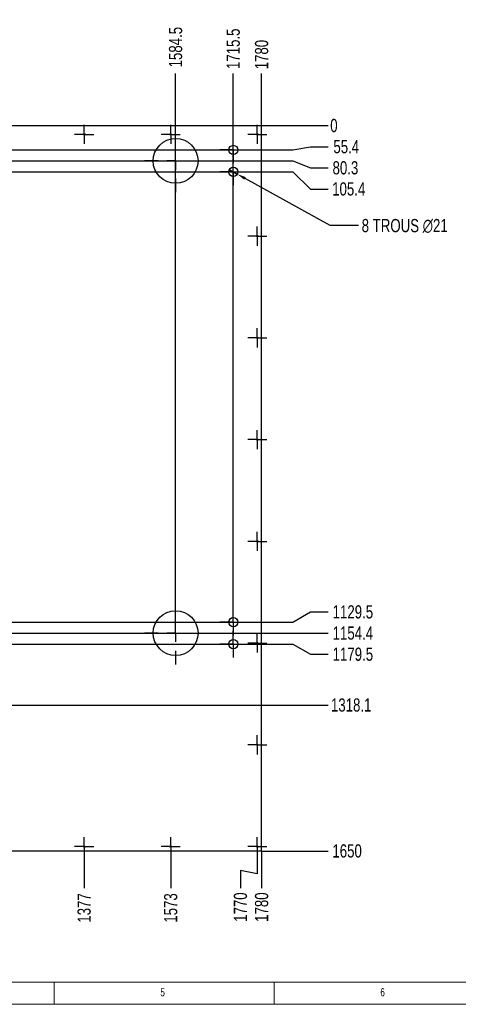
# Model space of a CAD drawing. Header units: millimetres. Extents: x 5 to 589, y 5 to 415.
# Tile 3 of 9: x 189 to 289, y 5 to 229. Entities that reach past the tile are written whole.
import ezdxf

# ---------------------------------------------------------------- set-up
doc = ezdxf.new("R2010")
doc.units = ezdxf.units.MM
doc.header["$PDSIZE"] = -1
doc.linetypes.add('CENTERX2', pattern=[20.32, 12.7, -2.54, 2.54, -2.54])
for name, color, linetype in [('COTES', 1, 'Continuous'), ('GRAVURES', 9, 'Continuous'), ('NOTES', 6, 'Continuous'), ('TRAIT-MIXTES', 3, 'CENTERX2')]:
    doc.layers.add(name, color=color, linetype=linetype)
doc.layers.add('TRAIT-FORT', color=4, linetype='Continuous', lineweight=25)
doc.styles.add('SLDTEXTSTYLE0', font='TXT', dxfattribs={"width": 0.75})
doc.dimstyles.new('SLDDIMSTYLE1', dxfattribs={"dimtxt": 3, "dimasz": 0.333333, "dimexe": 0, "dimexo": 0.0625, "dimgap": 0.75, "dimtad": 0, "dimtih": 1, "dimtoh": 1, "dimdec": 0, "dimlfac": 10, "dimrnd": 1e-09, "dimdsep": 46, "dimtxsty": 'SLDTEXTSTYLE0', "dimblk1": 'ORIGIN', "dimblk2": 'ORIGIN', "dimsah": 1, "dimcen": 0.09, "dimadec": 0, "dimazin": 2, "dimtfac": 1, "dimtdec": 0, "dimtofl": 0, "dimtmove": 0, "dimatfit": 3, "dimldrblk": 'ORIGIN', "dimfxl": 1, "dimfrac": 2, "dimtolj": 1, "dimtzin": 12, "dimarcsym": 0})
doc.dimstyles.new('SLDDIMSTYLE2', dxfattribs={"dimtxt": 3, "dimasz": 2, "dimexe": 0, "dimexo": 0.0625, "dimgap": 0.75, "dimtad": 0, "dimtih": 1, "dimtoh": 1, "dimdec": 0, "dimlfac": 10, "dimrnd": 1e-09, "dimzin": 12, "dimdsep": 46, "dimtxsty": 'SLDTEXTSTYLE0', "dimsah": 1, "dimcen": 0.09, "dimadec": 0, "dimazin": 3, "dimtfac": 1, "dimtdec": 0, "dimtofl": 0, "dimtmove": 0, "dimatfit": 3, "dimfxl": 1, "dimfrac": 2, "dimtolj": 1, "dimtzin": 12, "dimarcsym": 0})
doc.dimstyles.new('SLDDIMSTYLE3', dxfattribs={"dimtxt": 3, "dimasz": 2, "dimexe": 0, "dimexo": 0.0625, "dimgap": 0.75, "dimtad": 0, "dimtih": 1, "dimtoh": 1, "dimdec": 1, "dimlfac": 10, "dimrnd": 1e-09, "dimzin": 12, "dimdsep": 46, "dimtxsty": 'SLDTEXTSTYLE0', "dimsah": 1, "dimcen": 0.09, "dimadec": 0, "dimazin": 3, "dimtfac": 1, "dimtdec": 1, "dimtofl": 0, "dimtmove": 0, "dimatfit": 3, "dimfxl": 1, "dimfrac": 2, "dimtolj": 1, "dimtzin": 12, "dimarcsym": 0})
doc.dimstyles.new('SLDDIMSTYLE5', dxfattribs={"dimtxt": 3, "dimasz": 2, "dimexe": 0, "dimexo": 0.0625, "dimgap": 0.75, "dimtad": 0, "dimtih": 1, "dimtoh": 1, "dimdec": 0, "dimlfac": 10, "dimrnd": 1e-09, "dimzin": 12, "dimdsep": 46, "dimtxsty": 'SLDTEXTSTYLE0', "dimblk1": 'NONE', "dimsah": 1, "dimcen": 0, "dimadec": 0, "dimazin": 3, "dimtfac": 1, "dimtdec": 0, "dimtmove": 0, "dimatfit": 3, "dimldrblk": 'NONE', "dimfxl": 1, "dimfrac": 2, "dimtolj": 1, "dimtzin": 12, "dimarcsym": 0})

# ---------------------------------------------------------------- blocks, each defined once
blk = doc.blocks.new('_D_43')
at = {"layer": 'COTES', "color": 0, "lineweight": -2, "transparency": 16777216}
blk.add_line((203.86, 38.64), (203.86, 31.41), dxfattribs=at)
at = {"layer": 'Defpoints', "color": 0, "transparency": 16777216}
for p in [(66.19, 39.87), (203.86, 38.7), (203.86, 31.41)]:
    blk.add_point(p, dxfattribs=at)
at = {"layer": 'COTES', "color": 0, "transparency": 16777216, "insert": (203.86, 26.91), "char_height": 3, "attachment_point": 5, "rotation": 90, "style": 'SLDTEXTSTYLE0'}
blk.add_mtext('\\A1;1377', dxfattribs=at)
blk = doc.blocks.new('_D_44')
at = {"layer": 'COTES', "color": 0, "lineweight": -2, "transparency": 16777216}
blk.add_line((223.52, 38.64), (223.52, 31.41), dxfattribs=at)
at = {"layer": 'Defpoints', "color": 0, "transparency": 16777216}
for p in [(66.19, 39.87), (223.52, 38.7), (223.52, 31.41)]:
    blk.add_point(p, dxfattribs=at)
at = {"layer": 'COTES', "color": 0, "transparency": 16777216, "insert": (223.52, 26.91), "char_height": 3, "attachment_point": 5, "rotation": 90, "style": 'SLDTEXTSTYLE0'}
blk.add_mtext('\\A1;1573', dxfattribs=at)
blk = doc.blocks.new('_D_45')
at = {"layer": 'COTES', "color": 0, "lineweight": -2, "transparency": 16777216}
for p, q in [((243.19, 38.64), (243.19, 34.7)), ((243.19, 34.7), (239.38, 35.41)), ((239.38, 35.41), (239.38, 31.41))]:
    blk.add_line(p, q, dxfattribs=at)
at = {"layer": 'Defpoints', "color": 0, "transparency": 16777216}
for p in [(66.19, 39.87), (243.19, 38.7), (239.38, 31.41)]:
    blk.add_point(p, dxfattribs=at)
at = {"layer": 'COTES', "color": 0, "transparency": 16777216, "insert": (239.38, 27.1), "char_height": 3, "attachment_point": 5, "rotation": 90, "style": 'SLDTEXTSTYLE0'}
blk.add_mtext('\\A1;1770', dxfattribs=at)
blk = doc.blocks.new('_D_46')
at = {"layer": 'COTES', "color": 0, "lineweight": -2, "transparency": 16777216}
blk.add_line((244.19, 39.81), (244.19, 31.41), dxfattribs=at)
at = {"layer": 'Defpoints', "color": 0, "transparency": 16777216}
for p in [(66.19, 39.87), (244.19, 39.87), (244.19, 31.41)]:
    blk.add_point(p, dxfattribs=at)
at = {"layer": 'COTES', "color": 0, "transparency": 16777216, "insert": (244.19, 27.1), "char_height": 3, "attachment_point": 5, "rotation": 90, "style": 'SLDTEXTSTYLE0'}
blk.add_mtext('\\A1;1780', dxfattribs=at)
blk = doc.blocks.new('_D_51')
at = {"layer": 'COTES', "color": 0, "lineweight": -2, "transparency": 16777216}
blk.add_line((224.64, 89.49), (224.64, 216.71), dxfattribs=at)
at = {"layer": 'Defpoints', "color": 0, "transparency": 16777216}
for p in [(224.64, 216.71), (66.19, 204.87), (224.64, 89.43)]:
    blk.add_point(p, dxfattribs=at)
at = {"layer": 'COTES', "color": 0, "transparency": 16777216, "insert": (224.64, 222.71), "char_height": 3, "attachment_point": 5, "rotation": 90, "style": 'SLDTEXTSTYLE0'}
blk.add_mtext('\\A1;1584.5', dxfattribs=at)
blk = doc.blocks.new('_D_52')
at = {"layer": 'COTES', "color": 0, "lineweight": -2, "transparency": 16777216}
blk.add_line((237.74, 95.04), (237.74, 216.71), dxfattribs=at)
at = {"layer": 'Defpoints', "color": 0, "transparency": 16777216}
for p in [(237.74, 216.71), (66.19, 204.87), (237.74, 94.98)]:
    blk.add_point(p, dxfattribs=at)
at = {"layer": 'COTES', "color": 0, "transparency": 16777216, "insert": (237.74, 222.34), "char_height": 3, "attachment_point": 5, "rotation": 90, "style": 'SLDTEXTSTYLE0'}
blk.add_mtext('\\A1;1715.5', dxfattribs=at)
blk = doc.blocks.new('_D_53')
at = {"layer": 'COTES', "color": 0, "lineweight": -2, "transparency": 16777216}
blk.add_line((244.19, 204.93), (244.19, 216.71), dxfattribs=at)
at = {"layer": 'Defpoints', "color": 0, "transparency": 16777216}
for p in [(244.19, 216.71), (66.19, 204.87), (244.19, 204.87)]:
    blk.add_point(p, dxfattribs=at)
at = {"layer": 'COTES', "color": 0, "transparency": 16777216, "insert": (244.19, 221.02), "char_height": 3, "attachment_point": 5, "rotation": 90, "style": 'SLDTEXTSTYLE0'}
blk.add_mtext('\\A1;1780', dxfattribs=at)
blk = doc.blocks.new('_D_54')
at = {"layer": 'COTES', "color": 0, "lineweight": -2, "transparency": 16777216}
blk.add_line((244.25, 204.87), (259.29, 204.87), dxfattribs=at)
at = {"layer": 'Defpoints', "color": 0, "transparency": 16777216}
for p in [(244.19, 204.87), (244.19, 204.87), (259.29, 204.87)]:
    blk.add_point(p, dxfattribs=at)
at = {"layer": 'COTES', "color": 0, "transparency": 16777216, "insert": (260.61, 204.87), "char_height": 3, "attachment_point": 5, "style": 'SLDTEXTSTYLE0'}
blk.add_mtext('\\A1;0', dxfattribs=at)
blk = doc.blocks.new('_Origin')
at = {"color": 0, "linetype": 'ByBlock', "lineweight": -2}
blk.add_line((0, 0), (-1, 0), dxfattribs=at)
blk.add_circle((0, 0), 0.5, dxfattribs=at)
blk = doc.blocks.new('_D_55')
at = {"layer": 'COTES', "color": 0, "lineweight": -2, "transparency": 16777216}
for p, q in [((102.41, 199.34), (251.29, 199.34)), ((251.29, 199.34), (255.29, 200.06)), ((255.29, 200.06), (259.29, 200.06))]:
    blk.add_line(p, q, dxfattribs=at)
at = {"layer": 'Defpoints', "color": 0, "transparency": 16777216}
for p in [(244.19, 204.87), (102.35, 199.34), (259.29, 200.06)]:
    blk.add_point(p, dxfattribs=at)
at = {"layer": 'COTES', "color": 0, "transparency": 16777216, "insert": (263.42, 200.06), "char_height": 3, "attachment_point": 5, "style": 'SLDTEXTSTYLE0'}
blk.add_mtext('\\A1;55.4', dxfattribs=at)
blk = doc.blocks.new('_D_56')
at = {"layer": 'COTES', "color": 0, "lineweight": -2, "transparency": 16777216}
for p, q in [((119.56, 196.84), (251.29, 196.84)), ((251.29, 196.84), (255.29, 195.25)), ((255.29, 195.25), (259.29, 195.25))]:
    blk.add_line(p, q, dxfattribs=at)
at = {"layer": 'Defpoints', "color": 0, "transparency": 16777216}
for p in [(244.19, 204.87), (119.5, 196.84), (259.29, 195.25)]:
    blk.add_point(p, dxfattribs=at)
at = {"layer": 'COTES', "color": 0, "transparency": 16777216, "insert": (263.23, 195.25), "char_height": 3, "attachment_point": 5, "style": 'SLDTEXTSTYLE0'}
blk.add_mtext('\\A1;80.3', dxfattribs=at)
blk = doc.blocks.new('_D_57')
at = {"layer": 'COTES', "color": 0, "lineweight": -2, "transparency": 16777216}
for p, q in [((102.41, 194.34), (251.29, 194.34)), ((251.29, 194.34), (255.29, 190.44)), ((255.29, 190.44), (259.29, 190.44))]:
    blk.add_line(p, q, dxfattribs=at)
at = {"layer": 'Defpoints', "color": 0, "transparency": 16777216}
for p in [(244.19, 204.87), (102.35, 194.34), (259.29, 190.44)]:
    blk.add_point(p, dxfattribs=at)
at = {"layer": 'COTES', "color": 0, "transparency": 16777216, "insert": (263.98, 190.44), "char_height": 3, "attachment_point": 5, "style": 'SLDTEXTSTYLE0'}
blk.add_mtext('\\A1;105.4', dxfattribs=at)
blk = doc.blocks.new('_D_58')
at = {"layer": 'COTES', "color": 0, "lineweight": -2, "transparency": 16777216}
for p, q in [((251.29, 91.93), (255.29, 94.24)), ((255.29, 94.24), (259.29, 94.24)), ((102.41, 91.93), (251.29, 91.93))]:
    blk.add_line(p, q, dxfattribs=at)
at = {"layer": 'Defpoints', "color": 0, "transparency": 16777216}
for p in [(244.19, 204.87), (259.29, 94.24), (102.35, 91.93)]:
    blk.add_point(p, dxfattribs=at)
at = {"layer": 'COTES', "color": 0, "transparency": 16777216, "insert": (264.92, 94.24), "char_height": 3, "attachment_point": 5, "style": 'SLDTEXTSTYLE0'}
blk.add_mtext('\\A1;1129.5', dxfattribs=at)
blk = doc.blocks.new('_D_59')
at = {"layer": 'COTES', "color": 0, "lineweight": -2, "transparency": 16777216}
for p, q in [((119.56, 89.43), (251.29, 89.43)), ((251.29, 89.43), (255.29, 89.43)), ((255.29, 89.43), (259.29, 89.43))]:
    blk.add_line(p, q, dxfattribs=at)
at = {"layer": 'Defpoints', "color": 0, "transparency": 16777216}
for p in [(244.19, 204.87), (119.5, 89.43), (259.29, 89.43)]:
    blk.add_point(p, dxfattribs=at)
at = {"layer": 'COTES', "color": 0, "transparency": 16777216, "insert": (264.92, 89.43), "char_height": 3, "attachment_point": 5, "style": 'SLDTEXTSTYLE0'}
blk.add_mtext('\\A1;1154.4', dxfattribs=at)
blk = doc.blocks.new('_D_60')
at = {"layer": 'COTES', "color": 0, "lineweight": -2, "transparency": 16777216}
for p, q in [((102.41, 86.93), (251.29, 86.93)), ((251.29, 86.93), (255.29, 84.62)), ((255.29, 84.62), (259.29, 84.62))]:
    blk.add_line(p, q, dxfattribs=at)
at = {"layer": 'Defpoints', "color": 0, "transparency": 16777216}
for p in [(244.19, 204.87), (102.35, 86.93), (259.29, 84.62)]:
    blk.add_point(p, dxfattribs=at)
at = {"layer": 'COTES', "color": 0, "transparency": 16777216, "insert": (264.92, 84.62), "char_height": 3, "attachment_point": 5, "style": 'SLDTEXTSTYLE0'}
blk.add_mtext('\\A1;1179.5', dxfattribs=at)
blk = doc.blocks.new('_D_61')
at = {"layer": 'COTES', "color": 0, "lineweight": -2, "transparency": 16777216}
blk.add_line((142.71, 73.06), (259.29, 73.06), dxfattribs=at)
at = {"layer": 'Defpoints', "color": 0, "transparency": 16777216}
for p in [(244.19, 204.87), (142.65, 73.06), (259.29, 73.06)]:
    blk.add_point(p, dxfattribs=at)
at = {"layer": 'COTES', "color": 0, "transparency": 16777216, "insert": (264.54, 73.06), "char_height": 3, "attachment_point": 5, "style": 'SLDTEXTSTYLE0'}
blk.add_mtext('\\A1;1318.1', dxfattribs=at)
blk = doc.blocks.new('_D_62')
at = {"layer": 'COTES', "color": 0, "lineweight": -2, "transparency": 16777216}
blk.add_line((244.25, 39.87), (259.29, 39.87), dxfattribs=at)
at = {"layer": 'Defpoints', "color": 0, "transparency": 16777216}
for p in [(244.19, 204.87), (244.19, 39.87), (259.29, 39.87)]:
    blk.add_point(p, dxfattribs=at)
at = {"layer": 'COTES', "color": 0, "transparency": 16777216, "insert": (263.61, 39.87), "char_height": 3, "attachment_point": 5, "style": 'SLDTEXTSTYLE0'}
blk.add_mtext('\\A1;1650', dxfattribs=at)
blk = doc.blocks.new('_D_75')
at = {"layer": 'COTES', "color": 0, "lineweight": -2, "transparency": 16777216}
for p, q in [((236.82, 194.85), (238.66, 193.83)), ((259.75, 182.13), (240.41, 192.86)), ((266.17, 182.13), (259.75, 182.13))]:
    blk.add_line(p, q, dxfattribs=at)
at = {"layer": 'COTES', "color": 0, "transparency": 16777216}
blk.add_solid([(240.57, 193.15), (240.24, 192.57), (238.66, 193.83)], dxfattribs=at)
at = {"layer": 'Defpoints', "color": 0, "transparency": 16777216}
for p in [(236.82, 194.85), (238.66, 193.83)]:
    blk.add_point(p, dxfattribs=at)
at = {"layer": 'COTES', "color": 0, "transparency": 16777216, "insert": (266.92, 183.63), "char_height": 3, "attachment_point": 1, "style": 'SLDTEXTSTYLE0'}
blk.add_mtext('\\A1;8 TROUS ∅21', dxfattribs=at)
blk = doc.blocks.new('_None')
blk = doc.blocks.new('SW_CENTERMARKSYMBOL_52')
at = {"layer": 'TRAIT-MIXTES', "color": 0}
for p, q in [((-2, 0), (-2.17, 0)), ((0, 0), (-2, 0)), ((0, 2), (0, 2.17)), ((0, 0), (0, 2)), ((0, 0), (0, -2)), ((0, 0), (2, 0)), ((2, 0), (2.17, 0)), ((0, -2), (0, -2.17))]:
    blk.add_line(p, q, dxfattribs=at)
blk = doc.blocks.new('SW_CENTERMARKSYMBOL_53')
at = {"layer": 'TRAIT-MIXTES', "color": 0}
for p, q in [((-2, 0), (-2.17, 0)), ((0, 0), (-2, 0)), ((0, 2), (0, 2.17)), ((0, 0), (0, 2)), ((0, 0), (0, -2)), ((0, 0), (2, 0)), ((2, 0), (2.17, 0)), ((0, -2), (0, -2.17))]:
    blk.add_line(p, q, dxfattribs=at)
blk = doc.blocks.new('SW_CENTERMARKSYMBOL_54')
at = {"layer": 'TRAIT-MIXTES', "color": 0}
for p, q in [((-2, 0), (-2.17, 0)), ((0, 0), (-2, 0)), ((0, 2), (0, 2.17)), ((0, 0), (0, 2)), ((0, 0), (0, -2)), ((0, 0), (2, 0)), ((2, 0), (2.17, 0)), ((0, -2), (0, -2.17))]:
    blk.add_line(p, q, dxfattribs=at)
blk = doc.blocks.new('SW_CENTERMARKSYMBOL_55')
at = {"layer": 'TRAIT-MIXTES', "color": 0}
for p, q in [((-2, 0), (-2.17, 0)), ((0, 0), (-2, 0)), ((0, 2), (0, 2.17)), ((0, 0), (0, 2)), ((0, 0), (0, -2)), ((0, 0), (2, 0)), ((2, 0), (2.17, 0)), ((0, -2), (0, -2.17))]:
    blk.add_line(p, q, dxfattribs=at)
blk = doc.blocks.new('SW_CENTERMARKSYMBOL_56')
at = {"layer": 'TRAIT-MIXTES', "color": 0}
for p, q in [((-2, 0), (-2.17, 0)), ((0, 0), (-2, 0)), ((0, 2), (0, 2.17)), ((0, 0), (0, 2)), ((0, 0), (0, -2)), ((0, 0), (2, 0)), ((2, 0), (2.17, 0)), ((0, -2), (0, -2.17))]:
    blk.add_line(p, q, dxfattribs=at)
blk = doc.blocks.new('SW_CENTERMARKSYMBOL_57')
at = {"layer": 'TRAIT-MIXTES', "color": 0}
for p, q in [((-2, 0), (-2.17, 0)), ((0, 0), (-2, 0)), ((0, 2), (0, 2.17)), ((0, 0), (0, 2)), ((0, 0), (0, -2)), ((0, 0), (2, 0)), ((2, 0), (2.17, 0)), ((0, -2), (0, -2.17))]:
    blk.add_line(p, q, dxfattribs=at)
blk = doc.blocks.new('SW_CENTERMARKSYMBOL_61')
at = {"layer": 'TRAIT-MIXTES', "color": 0}
for p, q in [((0, 4), (0, 7.1)), ((-4, 0), (-7.1, 0)), ((0, 0), (-2, 0)), ((0, 0), (0, 2)), ((0, 0), (0, -2)), ((0, 0), (2, 0)), ((4, 0), (7.1, 0)), ((0, -4), (0, -7.1))]:
    blk.add_line(p, q, dxfattribs=at)
blk = doc.blocks.new('SW_CENTERMARKSYMBOL_65')
at = {"layer": 'TRAIT-MIXTES', "color": 0}
for p, q in [((0, 2), (0, 3.05)), ((-2, 0), (-3.05, 0)), ((0, 0), (-2, 0)), ((0, 0), (0, 2)), ((0, 0), (0, -2)), ((0, 0), (2, 0)), ((2, 0), (3.05, 0)), ((0, -2), (0, -3.05))]:
    blk.add_line(p, q, dxfattribs=at)
blk = doc.blocks.new('SW_CENTERMARKSYMBOL_66')
at = {"layer": 'TRAIT-MIXTES', "color": 0}
for p, q in [((0, 2), (0, 3.05)), ((-2, 0), (-3.05, 0)), ((0, 0), (-2, 0)), ((0, 0), (0, 2)), ((0, 0), (0, -2)), ((0, 0), (2, 0)), ((2, 0), (3.05, 0)), ((0, -2), (0, -3.05))]:
    blk.add_line(p, q, dxfattribs=at)
blk = doc.blocks.new('SW_CENTERMARKSYMBOL_70')
at = {"layer": 'TRAIT-MIXTES', "color": 0}
for p, q in [((-2, 0), (-2.17, 0)), ((0, 0), (-2, 0)), ((0, 2), (0, 2.17)), ((0, 0), (0, 2)), ((0, 0), (0, -2)), ((0, 0), (2, 0)), ((2, 0), (2.17, 0)), ((0, -2), (0, -2.17))]:
    blk.add_line(p, q, dxfattribs=at)
blk = doc.blocks.new('SW_CENTERMARKSYMBOL_71')
at = {"layer": 'TRAIT-MIXTES', "color": 0}
for p, q in [((0, 2), (0, 3.05)), ((-2, 0), (-3.05, 0)), ((0, 0), (-2, 0)), ((0, 0), (0, 2)), ((0, 0), (0, -2)), ((0, 0), (2, 0)), ((2, 0), (3.05, 0)), ((0, -2), (0, -3.05))]:
    blk.add_line(p, q, dxfattribs=at)
blk = doc.blocks.new('SW_CENTERMARKSYMBOL_72')
at = {"layer": 'TRAIT-MIXTES', "color": 0}
for p, q in [((0, 2), (0, 3.05)), ((-2, 0), (-3.05, 0)), ((0, 0), (-2, 0)), ((0, 0), (0, 2)), ((0, 0), (0, -2)), ((0, 0), (2, 0)), ((2, 0), (3.05, 0)), ((0, -2), (0, -3.05))]:
    blk.add_line(p, q, dxfattribs=at)
blk = doc.blocks.new('SW_CENTERMARKSYMBOL_73')
at = {"layer": 'TRAIT-MIXTES', "color": 0}
for p, q in [((-2, 0), (-2.17, 0)), ((0, 0), (-2, 0)), ((0, 2), (0, 2.17)), ((0, 0), (0, 2)), ((0, 0), (0, -2)), ((0, 0), (2, 0)), ((2, 0), (2.17, 0)), ((0, -2), (0, -2.17))]:
    blk.add_line(p, q, dxfattribs=at)
blk = doc.blocks.new('SW_CENTERMARKSYMBOL_74')
at = {"layer": 'TRAIT-MIXTES', "color": 0}
for p, q in [((-2, 0), (-2.17, 0)), ((0, 0), (-2, 0)), ((0, 2), (0, 2.17)), ((0, 0), (0, 2)), ((0, 0), (0, -2)), ((0, 0), (2, 0)), ((2, 0), (2.17, 0)), ((0, -2), (0, -2.17))]:
    blk.add_line(p, q, dxfattribs=at)
blk = doc.blocks.new('SW_CENTERMARKSYMBOL_87')
at = {"layer": 'TRAIT-MIXTES', "color": 0}
for p, q in [((-2, 0), (-2.17, 0)), ((0, 0), (-2, 0)), ((0, 2), (0, 2.17)), ((0, 0), (0, 2)), ((0, 0), (0, -2)), ((0, 0), (2, 0)), ((2, 0), (2.17, 0)), ((0, -2), (0, -2.17))]:
    blk.add_line(p, q, dxfattribs=at)
blk = doc.blocks.new('SW_CENTERMARKSYMBOL_89')
at = {"layer": 'TRAIT-MIXTES', "color": 0}
for p, q in [((-2, 0), (-2.17, 0)), ((0, 0), (-2, 0)), ((0, 2), (0, 2.17)), ((0, 0), (0, 2)), ((0, 0), (0, -2)), ((0, 0), (2, 0)), ((2, 0), (2.17, 0)), ((0, -2), (0, -2.17))]:
    blk.add_line(p, q, dxfattribs=at)
blk = doc.blocks.new('SW_CENTERMARKSYMBOL_92')
at = {"layer": 'TRAIT-MIXTES', "color": 0}
for p, q in [((0, 4), (0, 7.1)), ((-4, 0), (-7.1, 0)), ((0, 0), (-2, 0)), ((0, 0), (0, 2)), ((0, 0), (0, -2)), ((0, 0), (2, 0)), ((4, 0), (7.1, 0)), ((0, -4), (0, -7.1))]:
    blk.add_line(p, q, dxfattribs=at)
blk = doc.blocks.new('SW_CENTERMARKSYMBOL_93')
at = {"layer": 'TRAIT-MIXTES', "color": 0}
for p, q in [((-2, 0), (-2.17, 0)), ((0, 0), (-2, 0)), ((0, 2), (0, 2.17)), ((0, 0), (0, 2)), ((0, 0), (0, -2)), ((0, 0), (2, 0)), ((2, 0), (2.17, 0)), ((0, -2), (0, -2.17))]:
    blk.add_line(p, q, dxfattribs=at)

msp = doc.modelspace()

# ---------------------------------------------------------------- linework, layer by layer
at = {"lineweight": 18}
for p, q in [((10, 10), (584, 10)), ((197, 10), (197, 5)), ((247, 5), (247, 10)), ((5, 5), (589, 5))]:
    msp.add_line(p, q, dxfattribs=at)
at = {"layer": 'GRAVURES', "lineweight": 25}
for centre in [(224.639, 196.837), (224.639, 89.427)]:
    msp.add_circle(centre, 5.1, dxfattribs=at)
at = {"layer": 'TRAIT-FORT', "lineweight": 25}
for p, q in [((66.189, 204.871), (244.189, 204.871)), ((244.189, 39.872), (244.189, 204.871)), ((66.189, 39.872), (244.189, 39.872))]:
    msp.add_line(p, q, dxfattribs=at)
for centre, radius in [((203.856, 202.871), 0.17), ((223.523, 202.871), 0.17), ((243.189, 202.871), 0.17), ((237.738, 199.336), 1.05), ((237.738, 194.336), 1.05), ((243.189, 179.728), 0.17), ((243.189, 156.586), 0.17), ((243.189, 133.443), 0.17), ((243.189, 110.3), 0.17), ((237.738, 91.926), 1.05), ((237.738, 86.926), 1.05), ((243.189, 87.158), 0.17), ((243.189, 64.015), 0.17), ((203.856, 40.872), 0.17), ((223.523, 40.872), 0.17), ((243.189, 40.872), 0.17)]:
    msp.add_circle(centre, radius, dxfattribs=at)

# ---------------------------------------------------------------- block references
at = {"layer": 'TRAIT-MIXTES'}
for name, p in [('SW_CENTERMARKSYMBOL_74', (203.856, 202.871)), ('SW_CENTERMARKSYMBOL_61', (224.639, 196.837)), ('SW_CENTERMARKSYMBOL_73', (223.523, 202.871)), ('SW_CENTERMARKSYMBOL_70', (243.189, 202.871)), ('SW_CENTERMARKSYMBOL_71', (237.738, 199.336)), ('SW_CENTERMARKSYMBOL_72', (237.738, 194.336)), ('SW_CENTERMARKSYMBOL_57', (243.189, 179.728)), ('SW_CENTERMARKSYMBOL_56', (243.189, 156.586)), ('SW_CENTERMARKSYMBOL_55', (243.189, 133.443)), ('SW_CENTERMARKSYMBOL_54', (243.189, 110.3)), ('SW_CENTERMARKSYMBOL_92', (224.639, 89.427)), ('SW_CENTERMARKSYMBOL_66', (237.738, 91.926)), ('SW_CENTERMARKSYMBOL_65', (237.738, 86.926)), ('SW_CENTERMARKSYMBOL_93', (243.189, 87.158)), ('SW_CENTERMARKSYMBOL_53', (243.189, 64.015)), ('SW_CENTERMARKSYMBOL_89', (203.856, 40.872)), ('SW_CENTERMARKSYMBOL_87', (223.523, 40.872)), ('SW_CENTERMARKSYMBOL_52', (243.189, 40.872))]:
    msp.add_blockref(name, p, dxfattribs=at)

# ---------------------------------------------------------------- texts
at = {"layer": 'NOTES', "char_height": 1.852, "attachment_point": 1, "style": 'SLDTEXTSTYLE0'}
for s, insert in [('5', (221.167, 8.668)), ('6', (271.167, 8.668))]:
    msp.add_mtext(s, dxfattribs=dict(at, insert=insert))

# ---------------------------------------------------------------- dimensions: what is measured, and where the dimension line sits
at = {"layer": 'COTES'}
for feature_location, offset, dtype, origin, dimstyle, picture, middle in [((224.639, 89.427), (0, 127.283), 1, (66.189, 204.871), 'SLDDIMSTYLE3', '_D_51', (224.639, 222.71)), ((237.738, 94.976), (0, 121.734), 1, (66.189, 204.871), 'SLDDIMSTYLE3', '_D_52', (237.738, 222.335)), ((244.189, 204.871), (0, 11.839), 1, (66.189, 204.871), 'SLDDIMSTYLE3', '_D_53', (244.189, 221.023)), ((244.189309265, 204.871146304), (15.105372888, 0), 0, (244.189309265, 204.871146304), 'SLDDIMSTYLE1', '_D_54', (260.607182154, 204.871146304)), ((102.3483, 199.336), (156.9464, 0.7251), 0, (244.1893, 204.8711), 'SLDDIMSTYLE3', '_D_55', (263.4197, 200.061)), ((102.3483, 194.336), (156.9464, -3.8952), 0, (244.1893, 204.8711), 'SLDDIMSTYLE3', '_D_57', (263.9822, 190.4408)), ((102.3483, 91.926), (156.9464, 2.3101), 0, (244.1893, 204.8711), 'SLDDIMSTYLE3', '_D_58', (264.9197, 94.2361)), ((102.3483, 86.926), (156.9464, -2.3101), 0, (244.1893, 204.8711), 'SLDDIMSTYLE3', '_D_60', (264.9197, 84.6158)), ((119.499, 196.837), (139.795, -1.586), 0, (244.189, 204.871), 'SLDDIMSTYLE3', '_D_56', (263.232, 195.251)), ((119.499, 89.427), (139.795, -0.001), 0, (244.189, 204.871), 'SLDDIMSTYLE3', '_D_59', (264.92, 89.426)), ((142.649, 73.057), (116.645, 0), 0, (244.189, 204.871), 'SLDDIMSTYLE3', '_D_61', (264.545, 73.057)), ((244.189, 39.872), (15.105, 0), 0, (244.189, 204.871), 'SLDDIMSTYLE3', '_D_62', (263.607, 39.872)), ((203.856, 38.702), (0, -7.291), 1, (66.189, 39.872), 'SLDDIMSTYLE2', '_D_43', (203.856, 26.911)), ((223.523, 38.702), (0, -7.291), 1, (66.189, 39.872), 'SLDDIMSTYLE2', '_D_44', (223.523, 26.911)), ((243.189, 38.702), (-3.81, -7.291), 1, (66.189, 39.872), 'SLDDIMSTYLE2', '_D_45', (239.379, 27.099)), ((244.189, 39.872), (0, -8.461), 1, (66.189, 39.872), 'SLDDIMSTYLE2', '_D_46', (244.189, 27.099))]:
    dim = msp.add_ordinate_dim(feature_location=feature_location, offset=offset, dtype=dtype, origin=origin, dimstyle=dimstyle, dxfattribs=at)
    dim.commit()
    dim.dimension.update_dxf_attribs({"geometry": picture, "text_midpoint": middle})
dim = msp.add_diameter_dim_2p(p1=(236.82, 194.845), p2=(238.657, 193.827), text='8 TROUS <>', dimstyle='SLDDIMSTYLE5', dxfattribs=at)
dim.commit()
dim.dimension.update_dxf_attribs({"geometry": '_D_75', "text_midpoint": (278.541, 182.133), "dimtype": 163})

doc.saveas('drawing.dxf')
